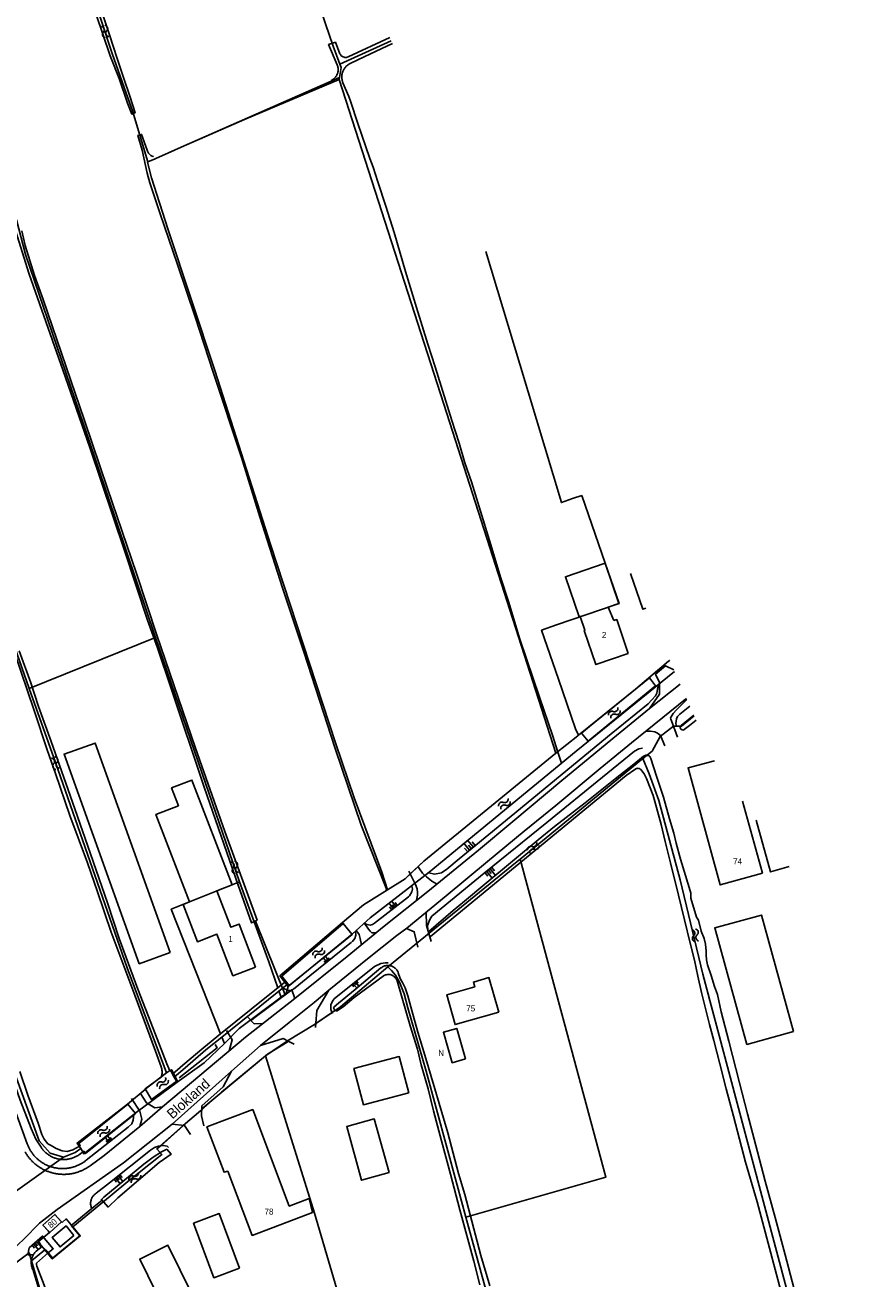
# Model space of a CAD drawing. Extents: x 123992 to 125854, y 449108 to 451911.
# Tile 37 of 175: x 125582 to 125791, y 449674 to 449985. Entities that reach past the tile are written whole.
import ezdxf
from ezdxf.enums import TextEntityAlignment as Align

# ---------------------------------------------------------------- set-up
doc = ezdxf.new("R2010")
doc.units = 0
for name, color, linetype in [('DEFAULT_113', 2, 'CONTINUOUS'), ('DEFAULT_117', 3, 'CONTINUOUS'), ('DEFAULT_21', 8, 'CONTINUOUS'), ('DEFAULT_23', 9, 'CONTINUOUS'), ('DEFAULT_4', 1, 'CONTINUOUS'), ('DEFAULT_48', 141, 'CONTINUOUS'), ('DEFAULT_6', 1, 'CONTINUOUS'), ('DEFAULT_79', 9, 'CONTINUOUS'), ('DEFAULT_80', 9, 'CONTINUOUS'), ('DEFAULT_87', 9, 'CONTINUOUS'), ('DEFAULT_99', 9, 'CONTINUOUS'), ('S04_TALUD', 9, 'CONTINUOUS'), ('S05_WATER', 141, 'CONTINUOUS')]:
    doc.layers.add(name, color=color, linetype=linetype)

msp = doc.modelspace()

# ---------------------------------------------------------------- linework, layer by layer
at = {"layer": 'DEFAULT_21'}
for points in [[(125596.357, 450000), (125597.771, 449995.812), (125603.435, 449978.39), (125606.958, 449968.582), (125608.483, 449964.194), (125612.337, 449951.502)], [(125651.616, 450000), (125652.794, 449996.441), (125656.368, 449985.767), (125658.283, 449980.243), (125659.969, 449975.815)], [(125713.541, 449804.735), (125685.778, 449891.411), (125659.764, 449971.95)], [(125713.541, 449804.735), (125685.778, 449891.411), (125659.764, 449971.95)], [(125614.222, 449833.438), (125597.499, 449883), (125581.944, 449928.503), (125579.669, 449937.112)], [(125720.026, 449868.714), (125717.641, 449867.954), (125714.926, 449866.942), (125704.637, 449901.299), (125696.166, 449929.273)], [(125547.056, 449922.748), (125562.683, 449878.412), (125571.76, 449852.362), (125582.87, 449820.771)], [(125513.425, 449907.935), (125545.202, 449819.28), (125572.578, 449743.507), (125585.338, 449708.552), (125588.04, 449705.506), (125591.397, 449704.486)], [(125720.026, 449868.714), (125725.812, 449851.888), (125729.208, 449841.894)], [(125729.208, 449841.894), (125724.878, 449840.445)], [(125719.136, 449809.201), (125718.407, 449810.78), (125714.18, 449823.133), (125710.004, 449835.268), (125713.674, 449836.624), (125724.878, 449840.445)], [(125582.87, 449820.771), (125614.222, 449833.438)], [(125614.222, 449833.438), (125625.766, 449799.718), (125635.063, 449772.842)], [(125719.136, 449809.201), (125733.283, 449820.61), (125741.485, 449827.573), (125741.717, 449827.759)], [(125742.948, 449825.017), (125718.579, 449805.254), (125697.07, 449787.581), (125682.101, 449775.212), (125667.44, 449763.916), (125663.084, 449759.896), (125647.086, 449746.814)], [(125616.902, 449725.418), (125607.194, 449751.472), (125589.381, 449802.443), (125582.87, 449820.771)], [(125747.876, 449814.035), (125744.703, 449811.437), (125742.753, 449811.452), (125739.384, 449808.901), (125737.406, 449805.214), (125735.142, 449803.404)], [(125713.541, 449804.735), (125718.973, 449809.069), (125719.136, 449809.201)], [(125671.739, 449770.827), (125676.16, 449773.594), (125680.742, 449777.959), (125696.688, 449790.913), (125708.107, 449800.251), (125713.541, 449804.735)], [(125671.739, 449770.827), (125676.16, 449773.594), (125680.742, 449777.959), (125696.688, 449790.913), (125708.107, 449800.251), (125713.541, 449804.735)], [(125735.142, 449803.404), (125704.709, 449778.478)], [(125735.142, 449803.404), (125736.664, 449799.617), (125739.065, 449793.021), (125744.368, 449773.323), (125750.043, 449749.92), (125771.075, 449670.628), (125784.804, 449617.653), (125791.466, 449593.166)], [(125704.709, 449778.478), (125703.973, 449777.875), (125671.849, 449751.727)], [(125691.222, 449689.563), (125725.949, 449699.5), (125704.709, 449778.478)], [(125635.063, 449772.842), (125618.107, 449765.993), (125630.352, 449735.068)], [(125635.063, 449772.842), (125642.287, 449752.933), (125644.56, 449746.516)], [(125646.272, 449747.895), (125645.081, 449749.479), (125660.629, 449762.711), (125665.787, 449767.122), (125671.739, 449770.827)], [(125671.849, 449751.727), (125660.123, 449741.76), (125653.665, 449737.431), (125646.984, 449733.379), (125641.455, 449729.644)], [(125691.222, 449689.563), (125689.044, 449697.55), (125681.33, 449725.796), (125676.848, 449741.536), (125675.899, 449745.044), (125674.77, 449747.879), (125673.783, 449749.612), (125672.742, 449750.795), (125671.849, 449751.727)], [(125644.56, 449746.516), (125646.272, 449747.895)], [(125646.754, 449747.255), (125646.272, 449747.895)], [(125630.352, 449735.068), (125641.753, 449744.254), (125644.56, 449746.516)], [(125630.661, 449734.289), (125642.255, 449743.631), (125644.843, 449745.716)], [(125644.843, 449745.716), (125646.754, 449747.255)], [(125644.843, 449745.716), (125645.392, 449744.17)], [(125645.392, 449744.17), (125646.599, 449745.068), (125647.086, 449746.814)], [(125647.086, 449746.814), (125646.754, 449747.255)], [(125631.307, 449732.659), (125634.984, 449736.432), (125645.392, 449744.17)], [(125618.452, 449725.078), (125621.014, 449727.276), (125626.153, 449731.685), (125630.352, 449735.068)], [(125618.853, 449724.368), (125621.534, 449726.668), (125626.699, 449731.098), (125630.661, 449734.289)], [(125619.585, 449723.073), (125626.296, 449727.897), (125631.307, 449732.659)], [(125630.661, 449734.289), (125631.307, 449732.659)], [(125641.455, 449729.644), (125630.612, 449720.62), (125625.477, 449716.057), (125621.024, 449712.313), (125614.53, 449706.534), (125615.795, 449705.174), (125607.368, 449698.433), (125602.947, 449694.803)], [(125662.608, 449659.63), (125658.783, 449673.09), (125653.613, 449690.561), (125646.315, 449714.151), (125641.455, 449729.644)], [(125616.902, 449725.418), (125617.883, 449726.086), (125618.452, 449725.078)], [(125595.688, 449706.629), (125594.748, 449707.961), (125607.22, 449717.666), (125611.646, 449721.308), (125611.598, 449721.383), (125616.902, 449725.418)], [(125619.585, 449723.073), (125609.749, 449715.823), (125596.443, 449705.293), (125595.688, 449706.629)], [(125618.452, 449725.078), (125618.853, 449724.368)], [(125618.853, 449724.368), (125619.585, 449723.073)], [(125591.397, 449704.486), (125576.217, 449693.651)], [(125591.397, 449704.486), (125594.256, 449705.64), (125595.688, 449706.629)], [(125593.666, 449687.183), (125602.947, 449694.803)], [(125587.935, 449685.78), (125587.535, 449686.22), (125586.28, 449687.601), (125589.225, 449690.275), (125590.669, 449688.675), (125591.008, 449688.3)], [(125591.008, 449688.3), (125592.05, 449689.154), (125593.666, 449687.183)], [(125696.296, 449670.96), (125691.222, 449689.563)], [(125586.723, 449681.472), (125585.098, 449683.454), (125587.935, 449685.78)], [(125586.723, 449681.472), (125588.575, 449679.215), (125595.526, 449684.916), (125593.666, 449687.183)], [(125583.393, 449678.728), (125582.833, 449680.758), (125576.116, 449675.655), (125574.259, 449674.244), (125565.605, 449667.23), (125549.205, 449654.071), (125549.966, 449652.165)], [(125586.723, 449681.472), (125583.393, 449678.728)], [(125583.393, 449678.728), (125595.147, 449639.123), (125595.944, 449635.391), (125601.763, 449611.061), (125604.564, 449597.81), (125610.4, 449575.932), (125619.75, 449542.497), (125623.315, 449531.141), (125632.558, 449500)]]:
    msp.add_lwpolyline(points, dxfattribs=at)
at = {"layer": 'DEFAULT_23'}
for points in [[(125659.969, 449975.815), (125672.692, 449981.586)], [(125660.269, 449974.95), (125659.764, 449971.95)], [(125660.269, 449974.95), (125659.969, 449975.815)], [(125612.337, 449951.502), (125612.174, 449951.43)]]:
    msp.add_lwpolyline(points, dxfattribs=at)
at = {"layer": 'DEFAULT_4'}
for points in [[(125726.49, 449840.97), (125729.207, 449841.894), (125725.812, 449851.888), (125715.922, 449848.528), (125719.288, 449838.621), (125719.575, 449838.718), (125720.746, 449835.271), (125720.587, 449835.217), (125723.469, 449826.733), (125731.521, 449829.469)], [(125726.49, 449840.971), (125727.893, 449837.663)], [(125731.521, 449829.469), (125728.65, 449837.92), (125727.893, 449837.663)], [(125617.872, 449755.258), (125610.172, 449752.495), (125591.509, 449804.508), (125599.21, 449807.271), (125617.872, 449755.258)], [(125752.885, 449802.872), (125746.357, 449801.075), (125754.344, 449772.06), (125764.811, 449774.942)], [(125639.044, 449751.655), (125633.405, 449749.49), (125629.439, 449759.819), (125624.593, 449757.959), (125621.036, 449767.226), (125622.624, 449767.836), (125614.284, 449789.562), (125619.888, 449791.713), (125618.186, 449796.145), (125623.238, 449798.084), (125633.231, 449772.053), (125629.413, 449770.588), (125632.891, 449761.529), (125634.95, 449762.32), (125639.044, 449751.655)], [(125764.811, 449774.942), (125759.886, 449792.833)], [(125763.239, 449788.114), (125766.759, 449775.285), (125771.412, 449776.611)], [(125772.51, 449735.656), (125764.546, 449764.58), (125752.976, 449761.394), (125760.94, 449732.471), (125772.51, 449735.656)], [(125699.387, 449740.49), (125696.937, 449749.04), (125693.073, 449747.916), (125693.399, 449746.765), (125686.45, 449744.773), (125688.55, 449737.386), (125699.387, 449740.49)], [(125691.138, 449728.847), (125688.955, 449736.445), (125685.641, 449735.477), (125687.814, 449727.892), (125691.138, 449728.847)], [(125677.043, 449720.446), (125674.683, 449729.449), (125663.447, 449726.503), (125665.807, 449717.5), (125677.043, 449720.446)], [(125653.168, 449690.727), (125652.288, 449694.2), (125647.394, 449692.348), (125638.341, 449716.279), (125626.949, 449711.97), (125631.204, 449700.722), (125632.115, 449700.983), (125638.145, 449685.043), (125653.168, 449690.727)], [(125672.149, 449700.643), (125668.498, 449713.954), (125661.659, 449712.078), (125665.31, 449698.767), (125672.149, 449700.643)], [(125590.915, 449688.414), (125589.225, 449690.275), (125586.28, 449687.601), (125587.971, 449685.74), (125590.915, 449688.414)], [(125635.075, 449676.932), (125630.005, 449690.472), (125623.642, 449688.089), (125628.711, 449674.549), (125635.075, 449676.932)], [(125593.954, 449685.033), (125592.021, 449687.399), (125588.571, 449684.565), (125590.517, 449682.179), (125593.954, 449685.033)], [(125623.353, 449670.257), (125617.277, 449682.615), (125610.309, 449679.188), (125616.385, 449666.831), (125623.353, 449670.257)]]:
    msp.add_lwpolyline(points, dxfattribs=at)
at = {"layer": 'DEFAULT_48'}
for points in [[(125595.526, 450000), (125596.094, 449998.275), (125597.078, 449995.911), (125598.233, 449992.307), (125599.408, 449988.363), (125602.937, 449977.85), (125605.18, 449972.18), (125607.279, 449966.113), (125608.32, 449963.388), (125609.142, 449963.702), (125607.85, 449967.807), (125606.301, 449972.453), (125604.653, 449977.22), (125602.791, 449983.046), (125601.026, 449988.313), (125598.344, 449997.001), (125597.679, 449999.224), (125597.422, 450000)], [(125659.291, 449975.578), (125657.13, 449980.625), (125658.833, 449981.214), (125659.978, 449978.382)], [(125661.985, 449977.588), (125672.341, 449982.369)], [(125659.978, 449978.382), (125660.066, 449978.202), (125660.176, 449978.036), (125660.308, 449977.886), (125660.459, 449977.755), (125660.626, 449977.645), (125660.806, 449977.558), (125660.996, 449977.497), (125661.193, 449977.461), (125661.392, 449977.452), (125661.592, 449977.469), (125661.786, 449977.513), (125661.974, 449977.583), (125661.985, 449977.588)], [(125662.518, 449975.939), (125666.167, 449977.711), (125673.001, 449980.899)], [(125657.751, 449971.746), (125657.932, 449971.831), (125658.107, 449971.927), (125658.275, 449972.036), (125658.435, 449972.156), (125658.587, 449972.286), (125658.729, 449972.427), (125658.861, 449972.576), (125658.983, 449972.735), (125659.094, 449972.902), (125659.193, 449973.076), (125659.279, 449973.256), (125659.353, 449973.441), (125659.415, 449973.632), (125659.463, 449973.826), (125659.498, 449974.023), (125659.519, 449974.222), (125659.526, 449974.421), (125659.52, 449974.621), (125659.5, 449974.82), (125659.467, 449975.017), (125659.42, 449975.212), (125659.359, 449975.402), (125659.291, 449975.578)], [(125662.518, 449975.939), (125662.341, 449975.847), (125662.168, 449975.745), (125662.002, 449975.635), (125661.841, 449975.515), (125661.688, 449975.387), (125661.541, 449975.251), (125661.402, 449975.107), (125661.271, 449974.956), (125661.149, 449974.798), (125661.035, 449974.634), (125660.93, 449974.463), (125660.834, 449974.288), (125660.748, 449974.107), (125660.672, 449973.922), (125660.606, 449973.733), (125660.551, 449973.541), (125660.505, 449973.347), (125660.47, 449973.15), (125660.446, 449972.951), (125660.433, 449972.752), (125660.431, 449972.552), (125660.439, 449972.352), (125660.458, 449972.153), (125660.488, 449971.955), (125660.528, 449971.759), (125660.579, 449971.566), (125660.64, 449971.375), (125660.712, 449971.189), (125660.721, 449971.166)], [(125660.721, 449971.166), (125662.16, 449967.746), (125662.573, 449966.604), (125664.414, 449961.018), (125667.374, 449952.348), (125668.18, 449950.244), (125669.335, 449946.581), (125671.353, 449940.534), (125673.388, 449933.968), (125676.261, 449924.339), (125678.98, 449915.351), (125681.797, 449906.282), (125683.579, 449900.676), (125687.767, 449887.343), (125689.508, 449881.717), (125690.974, 449876.812), (125692.581, 449872.067), (125697.061, 449857.532), (125699.897, 449848.223), (125701.816, 449842.377), (125704.593, 449833.088), (125709.514, 449818.691), (125712.728, 449809.22), (125714.058, 449805.017)], [(125671.406, 449771.276), (125665.255, 449786.898), (125658.805, 449805.901), (125650.991, 449829.907), (125645.721, 449845.785), (125640.081, 449863.424), (125635.504, 449878.158), (125628.549, 449899.301), (125624.044, 449913.075), (125619.694, 449926.051), (125615.321, 449938.627), (125612.793, 449946.315), (125612.17, 449948.757), (125610.889, 449954.399), (125609.835, 449958.081), (125610.736, 449958.356), (125612.115, 449954.399)], [(125612.115, 449954.399), (125612.188, 449954.213), (125612.275, 449954.033), (125612.376, 449953.86), (125612.49, 449953.696), (125612.616, 449953.541), (125612.754, 449953.396), (125612.902, 449953.262), (125613.061, 449953.14), (125613.228, 449953.03), (125613.403, 449952.934), (125613.585, 449952.852), (125613.727, 449952.799)], [(125536.608, 449949.269), (125538.109, 449944.463), (125542.785, 449932.386), (125544.379, 449928.68), (125545.557, 449925.435), (125548.574, 449916.285), (125552.167, 449906.671), (125556.893, 449893.094), (125565.135, 449870.045), (125577.57, 449834.642), (125584.117, 449815.359), (125587.329, 449805.569), (125589.389, 449799.741), (125592.977, 449789.269), (125597.296, 449777.553), (125599.806, 449770.304), (125603.197, 449760.352), (125609.147, 449744.45), (125614.173, 449730.792), (125615.606, 449726.875)], [(125576.179, 449945.105), (125582.89, 449923.644), (125591.187, 449899.935), (125597.913, 449880.591), (125606.478, 449855.061), (125612.179, 449837.802), (125614.732, 449830.932), (125617.983, 449821.022), (125626.293, 449796.354), (125634.724, 449772.003), (125638.02, 449762.632), (125639.424, 449763.323), (125631.376, 449785.312), (125624.139, 449805.978), (125614.572, 449834.01), (125609.477, 449849.328), (125602.324, 449870.472), (125596.58, 449887.352), (125592.032, 449900.629), (125586.287, 449917.328), (125584.209, 449923.356), (125581.899, 449930.783), (125581.024, 449934.385)], [(125518.71, 449890.477), (125523.812, 449876.318), (125529.485, 449860.797), (125533.702, 449848.682), (125535.781, 449842.876), (125539.06, 449834.143), (125550.504, 449802.721), (125566.925, 449756.602), (125575.267, 449733.752), (125580.604, 449718.653), (125583.334, 449711.563), (125584.496, 449708.918)], [(125615.664, 449724.451), (125611.671, 449721.479), (125613.199, 449718.806), (125619.569, 449723.394), (125618.219, 449726.195), (125617.789, 449725.885), (125616.99, 449727.657), (125613.592, 449736.41), (125609.819, 449746.184), (125605.206, 449758.762), (125602.267, 449767.631), (125598.05, 449779.806), (125594.168, 449790.939), (125591.972, 449797.308), (125588.323, 449807.68), (125585.184, 449816.312), (125583.244, 449822.237), (125580.399, 449830.148)], [(125741.801, 449827.573), (125741.658, 449827.734), (125741.71, 449827.777)], [(125719.869, 449809.744), (125721.856, 449811.361), (125736.737, 449823.461), (125738.255, 449821.502), (125721.544, 449807.721)], [(125744.634, 449811.624), (125747.804, 449814.194)], [(125744.634, 449811.624), (125744.501, 449811.476), (125744.42, 449811.294), (125744.4, 449811.096), (125744.442, 449810.901), (125744.543, 449810.729), (125744.692, 449810.598), (125744.875, 449810.519), (125745.074, 449810.5), (125745.268, 449810.545), (125745.417, 449810.63)], [(125745.417, 449810.63), (125746.691, 449811.606), (125748.37, 449812.933)], [(125719.869, 449809.744), (125721.544, 449807.721)], [(125682.025, 449760.477), (125688.057, 449765.694), (125690.852, 449768.053), (125695.878, 449772.199), (125702.814, 449777.929), (125709.127, 449783.204), (125713.207, 449786.536), (125720.804, 449792.422), (125728.24, 449798.409), (125732.923, 449802.015), (125735.288, 449803.975)], [(125714.058, 449805.017), (125714.934, 449802.248)], [(125737.141, 449803.432), (125737.064, 449803.616), (125736.956, 449803.785), (125736.822, 449803.932), (125736.664, 449804.055), (125736.488, 449804.149), (125736.298, 449804.211), (125736.1, 449804.24), (125735.901, 449804.235), (125735.705, 449804.195), (125735.518, 449804.123), (125735.347, 449804.021), (125735.288, 449803.975)], [(125682.417, 449759.276), (125731.024, 449799.211), (125733.421, 449800.843)], [(125734.637, 449800.669), (125734.494, 449800.808), (125734.324, 449800.913), (125734.136, 449800.979), (125733.937, 449801.001), (125733.739, 449800.98), (125733.55, 449800.916), (125733.421, 449800.843)], [(125734.637, 449800.669), (125735.466, 449799.662), (125736.038, 449798.459), (125736.943, 449796.135), (125737.651, 449794.272), (125738.471, 449791.27), (125739.643, 449787.086), (125740.654, 449782.824), (125741.999, 449777.519), (125743.946, 449769.494), (125745.465, 449763.41), (125746.887, 449757.606), (125747.919, 449753.383), (125748.752, 449749.401), (125749.705, 449745.319), (125750.524, 449742.056), (125751.633, 449737.413), (125752.746, 449733.41), (125754.187, 449727.606), (125755.807, 449721.441), (125757.641, 449714.655), (125760.626, 449703.246), (125763.46, 449693.416), (125764.787, 449688.433), (125769.665, 449670.037)], [(125737.141, 449803.432), (125738.542, 449799.042), (125740.247, 449793.836), (125741.771, 449788.452), (125742.788, 449784.928), (125743.391, 449782.387), (125744.445, 449778.424), (125746.617, 449771.416), (125747.008, 449769.995), (125747.06, 449768.755), (125748.409, 449764.051), (125748.964, 449763.328), (125749.586, 449760.567), (125750.333, 449758.723), (125750.704, 449757.362), (125750.832, 449755.602), (125750.806, 449754.664), (125750.918, 449753.424), (125751.13, 449752.244), (125752.072, 449749.54), (125752.915, 449746.837), (125753.641, 449744.834), (125754.593, 449740.591), (125756.464, 449733.307), (125759.075, 449722.938), (125761.124, 449715.213), (125763.601, 449705.805), (125765.453, 449698.54), (125767.973, 449689.511), (125770.431, 449680.244), (125772.577, 449672.058)], [(125671.409, 449770.483), (125671.463, 449770.675), (125671.482, 449770.874), (125671.464, 449771.073), (125671.41, 449771.265), (125671.406, 449771.276)], [(125663.021, 449759.769), (125660.797, 449762.512), (125645.531, 449749.372), (125647.386, 449747.085), (125663.021, 449759.769)], [(125670.14, 449751.432), (125663.718, 449746.087), (125659.577, 449742.736), (125658.551, 449741.764), (125658.39, 449741.545), (125658.409, 449741.365), (125658.626, 449741.024), (125659.003, 449740.762), (125659.244, 449740.76), (125660.75, 449741.81), (125663.485, 449744.13), (125670.661, 449749.396)], [(125674.451, 449750.229), (125674.379, 449750.415), (125674.293, 449750.596), (125674.194, 449750.77), (125674.083, 449750.936), (125673.96, 449751.094), (125673.826, 449751.242), (125673.681, 449751.38), (125673.526, 449751.506), (125673.363, 449751.621), (125673.191, 449751.724), (125673.012, 449751.814), (125672.828, 449751.891), (125672.638, 449751.953), (125672.444, 449752.002), (125672.247, 449752.036), (125672.048, 449752.056), (125671.848, 449752.061), (125671.648, 449752.051), (125671.45, 449752.027), (125671.254, 449751.988), (125671.061, 449751.935), (125670.873, 449751.868), (125670.69, 449751.787), (125670.513, 449751.693), (125670.344, 449751.586), (125670.183, 449751.467), (125670.14, 449751.432)], [(125674.13, 449748.217), (125674.066, 449748.406), (125673.985, 449748.589), (125673.888, 449748.764), (125673.776, 449748.93), (125673.65, 449749.085), (125673.51, 449749.228), (125673.358, 449749.357), (125673.195, 449749.473), (125673.022, 449749.574), (125672.841, 449749.659), (125672.653, 449749.727), (125672.46, 449749.779), (125672.263, 449749.812), (125672.064, 449749.828), (125671.864, 449749.827), (125671.665, 449749.807), (125671.468, 449749.77), (125671.276, 449749.715), (125671.09, 449749.643), (125670.91, 449749.555), (125670.739, 449749.451), (125670.661, 449749.396)], [(125674.13, 449748.217), (125677.372, 449737.051), (125679.173, 449731.285), (125680.146, 449727.382), (125681.864, 449721.397), (125683.187, 449715.975), (125685.196, 449708.529), (125687.379, 449700.243), (125689.679, 449691.377), (125693.151, 449678.648), (125694.651, 449672.764)], [(125674.451, 449750.229), (125674.933, 449748.834), (125675.565, 449747.632), (125676.117, 449746.469), (125676.803, 449744.547), (125677.838, 449740.864), (125679.321, 449735.54), (125681.021, 449729.814), (125683.524, 449721.407), (125686.709, 449710.477), (125689.42, 449700.43), (125690.924, 449695.226), (125694.94, 449680.054), (125697.128, 449672.509)], [(125615.664, 449724.451), (125615.719, 449724.643), (125615.763, 449724.838), (125615.797, 449725.035), (125615.82, 449725.234), (125615.833, 449725.434), (125615.836, 449725.634), (125615.827, 449725.833), (125615.809, 449726.032), (125615.779, 449726.23), (125615.739, 449726.426), (125615.689, 449726.62), (125615.629, 449726.81), (125615.606, 449726.875)], [(125580.511, 449725.767), (125582.531, 449719.901), (125585.082, 449712.891), (125586.023, 449710.087), (125586.555, 449708.985), (125587.468, 449707.8), (125588.284, 449707.336), (125589.519, 449706.609), (125591.054, 449706.02), (125592.272, 449705.892), (125593.714, 449706.283), (125595.533, 449707.31), (125595.165, 449707.862), (125607.329, 449717.634), (125609.216, 449715.285), (125596.842, 449705.345), (125596.439, 449705.949), (125595.364, 449705.171)], [(125584.496, 449708.918), (125585.806, 449706.924)], [(125585.806, 449706.924), (125585.918, 449706.759), (125586.035, 449706.596), (125586.157, 449706.438), (125586.284, 449706.283), (125586.415, 449706.132), (125586.551, 449705.985), (125586.691, 449705.842), (125586.835, 449705.703), (125586.983, 449705.569), (125587.135, 449705.439), (125587.291, 449705.314), (125587.45, 449705.193), (125587.613, 449705.078), (125587.78, 449704.967), (125587.949, 449704.861), (125588.122, 449704.76), (125588.298, 449704.664), (125588.476, 449704.574), (125588.657, 449704.489), (125588.841, 449704.409), (125589.027, 449704.335), (125589.214, 449704.267), (125589.404, 449704.204), (125589.596, 449704.147), (125589.789, 449704.095), (125589.984, 449704.05), (125590.18, 449704.01), (125590.377, 449703.976), (125590.575, 449703.947), (125590.774, 449703.925), (125590.973, 449703.909), (125591.173, 449703.898), (125591.373, 449703.894), (125591.573, 449703.895), (125591.773, 449703.903), (125591.972, 449703.916), (125592.171, 449703.936), (125592.369, 449703.961), (125592.567, 449703.992), (125592.764, 449704.029), (125592.959, 449704.072), (125593.153, 449704.12), (125593.345, 449704.175), (125593.536, 449704.235), (125593.725, 449704.3), (125593.912, 449704.372), (125594.097, 449704.449), (125594.279, 449704.531), (125594.459, 449704.619), (125594.636, 449704.712), (125594.81, 449704.81), (125594.981, 449704.913), (125595.149, 449705.022), (125595.314, 449705.135), (125595.364, 449705.171)], [(125601.402, 449694.588), (125611.306, 449702.718), (125613.638, 449704.502), (125615.726, 449705.828), (125616.989, 449706.459), (125618.121, 449705.233), (125615.128, 449703.133), (125604.815, 449694.342)], [(125604.815, 449694.342), (125602.432, 449692.1), (125600.793, 449694.007), (125601.402, 449694.588)], [(125584.559, 449681.135), (125584.42, 449680.991), (125584.288, 449680.841), (125584.164, 449680.684), (125584.048, 449680.521), (125583.941, 449680.352), (125583.842, 449680.179), (125583.752, 449680), (125583.671, 449679.817), (125583.599, 449679.631), (125583.537, 449679.441), (125583.484, 449679.248), (125583.441, 449679.052), (125583.408, 449678.855), (125583.385, 449678.656), (125583.372, 449678.457), (125583.369, 449678.257), (125583.376, 449678.057), (125583.393, 449677.858), (125583.42, 449677.66), (125583.457, 449677.463), (125583.504, 449677.269), (125583.561, 449677.077), (125583.627, 449676.888), (125583.703, 449676.703), (125583.724, 449676.655)], [(125584.559, 449681.135), (125586.067, 449682.333), (125587.657, 449680.794), (125584.681, 449678.18)], [(125583.724, 449676.655), (125585.739, 449670.13), (125586.811, 449665.687), (125587.745, 449661.904), (125587.894, 449660.185), (125590.307, 449653.236), (125591.7, 449649.01), (125593.365, 449643.924), (125595.628, 449644.509), (125593.732, 449650.976), (125592.49, 449653.641), (125591.186, 449656.087), (125590.251, 449659.85), (125589.337, 449663.812), (125588.441, 449667.335), (125586.556, 449672.682), (125584.79, 449677.408), (125584.694, 449677.788), (125584.681, 449678.18)]]:
    msp.add_lwpolyline(points, dxfattribs=at)
at = {"layer": 'DEFAULT_6'}
for points in [[(125614.139, 449952.296), (125614.14, 449952.296), (125614.257, 449952.347), (125620.607, 449955.145), (125659.844, 449972.428), (125660.269, 449974.95), (125659.969, 449975.815), (125658.283, 449980.243), (125656.368, 449985.767), (125652.794, 449996.441), (125651.616, 450000), (125644.488, 450021.535), (125637.969, 450042.64), (125635.802, 450049.592), (125585.814, 450031.355), (125591.776, 450013.568), (125596.357, 450000), (125597.771, 449995.812), (125603.435, 449978.39), (125606.958, 449968.582), (125608.483, 449964.194), (125612.337, 449951.502), (125612.337, 449951.502), (125614.139, 449952.296)], [(125678.355, 449775.685), (125680.742, 449777.959), (125696.688, 449790.913), (125708.107, 449800.251), (125713.541, 449804.735), (125685.778, 449891.411), (125659.764, 449971.95), (125636.285, 449962.05), (125620.607, 449955.145), (125618.953, 449954.416), (125614.257, 449952.347), (125614.139, 449952.296), (125612.337, 449951.502), (125612.174, 449951.43), (125613.17, 449947.546), (125617.274, 449934.912), (125628.907, 449899.767), (125642.754, 449856.577), (125658.928, 449807.094), (125663.477, 449793.682), (125670.362, 449775.226), (125671.739, 449770.827), (125676.16, 449773.594), (125677.414, 449774.789), (125678.355, 449775.685)], [(125732.042, 449849.321), (125735.116, 449840.466), (125735.894, 449840.736)]]:
    msp.add_lwpolyline(points, dxfattribs=at)
at = {"layer": 'DEFAULT_79'}
for points in [[(125614.659, 449706.525), (125621.113, 449712.34)], [(125599.488, 449695.515), (125602.793, 449698.072)], [(125599.488, 449695.515), (125599.324, 449695.401), (125599.167, 449695.276), (125599.02, 449695.142), (125598.881, 449694.998), (125598.752, 449694.845), (125598.633, 449694.684), (125598.526, 449694.515), (125598.429, 449694.34), (125598.345, 449694.159), (125598.272, 449693.972), (125598.212, 449693.782), (125598.165, 449693.587), (125598.13, 449693.39), (125598.109, 449693.192), (125598.1, 449692.992), (125598.105, 449692.792), (125598.123, 449692.593), (125598.154, 449692.395), (125598.198, 449692.2), (125598.255, 449692.008), (125598.324, 449691.821), (125598.381, 449691.69)], [(125582.546, 449680.233), (125582.862, 449681.968), (125586.202, 449684.878), (125588.812, 449681.745), (125587.657, 449680.794)]]:
    msp.add_lwpolyline(points, dxfattribs=at)
at = {"layer": 'DEFAULT_80'}
for points in [[(125639.022, 449763.066), (125646.346, 449744.777)], [(125620.113, 449724.14), (125629.488, 449731.618), (125628.974, 449732.475)], [(125587.458, 449680.909), (125588.638, 449679.384), (125595.41, 449684.943), (125593.299, 449687.519), (125598.925, 449692.148), (125600.957, 449693.825)]]:
    msp.add_lwpolyline(points, dxfattribs=at)
at = {"layer": 'DEFAULT_87'}
for points in [[(125540.877, 449821.943), (125552.006, 449791.363), (125560.603, 449767.692), (125569.12, 449744.121), (125575.736, 449726.077), (125579.11, 449716.724), (125582.344, 449707.815)], [(125681.993, 449775.022), (125683.43, 449774.752), (125685.187, 449775.025), (125686.472, 449775.957), (125689.589, 449778.534), (125703.34, 449789.838), (125713.715, 449798.385), (125727.265, 449809.59), (125736.432, 449816.965), (125738.245, 449818.972), (125738.571, 449819.656), (125738.799, 449820.602), (125738.988, 449821.799)], [(125746.802, 449816.428), (125744.332, 449814.438), (125743.728, 449813.883), (125743.506, 449813.241), (125743.338, 449812.124), (125743.473, 449811.424)], [(125735.077, 449806.01), (125734.096, 449805.817), (125733.028, 449805.289), (125725.093, 449798.793), (125711.322, 449787.57), (125695.782, 449774.94), (125682.763, 449764.295), (125682.302, 449763.473), (125681.72, 449761.983), (125681.772, 449760.865)], [(125666.049, 449762.55), (125666.627, 449762.247), (125667.505, 449762.101), (125668.011, 449762.216), (125668.513, 449762.566), (125676.935, 449769.118), (125677.213, 449769.303), (125677.82, 449770.317), (125677.946, 449771.075), (125677.791, 449771.755)], [(125662.977, 449757.918), (125663.643, 449758.792), (125663.889, 449759.609), (125663.855, 449760.508)], [(125645.721, 449746.474), (125646.358, 449746.17), (125647.216, 449745.885), (125647.956, 449745.84), (125648.824, 449746.485), (125652.506, 449749.475), (125662.87, 449757.832)], [(125658.013, 449740.279), (125657.699, 449741.12), (125657.728, 449742.358), (125658.296, 449743.412), (125658.548, 449743.761), (125668.575, 449751.771), (125670.097, 449752.537), (125671.258, 449752.689), (125671.938, 449752.725)], [(125657.942, 449740.429), (125658.147, 449740.172)], [(125597.02, 449703.71), (125607.447, 449711.929), (125608.353, 449712.782), (125608.619, 449713.679), (125608.764, 449714.376), (125608.828, 449714.875)], [(125582.344, 449707.815), (125582.414, 449707.628), (125582.488, 449707.442), (125582.567, 449707.258), (125582.649, 449707.076), (125582.735, 449706.895), (125582.824, 449706.716), (125582.918, 449706.539), (125583.015, 449706.365), (125583.116, 449706.192), (125583.221, 449706.022), (125583.329, 449705.854), (125583.441, 449705.688), (125583.557, 449705.525), (125583.675, 449705.364), (125583.798, 449705.205), (125583.923, 449705.05), (125584.052, 449704.897), (125584.184, 449704.747), (125584.32, 449704.599), (125584.458, 449704.455), (125584.6, 449704.314), (125584.744, 449704.175), (125584.891, 449704.04), (125585.042, 449703.908), (125585.195, 449703.779), (125585.35, 449703.654), (125585.509, 449703.532), (125585.67, 449703.413), (125585.833, 449703.298), (125585.999, 449703.186), (125586.167, 449703.078), (125586.338, 449702.973), (125586.51, 449702.872), (125586.685, 449702.775), (125586.862, 449702.682), (125587.041, 449702.592), (125587.221, 449702.506), (125587.404, 449702.424), (125587.588, 449702.346), (125587.774, 449702.272), (125587.961, 449702.202), (125588.15, 449702.136), (125588.34, 449702.074), (125588.531, 449702.016), (125588.724, 449701.962), (125588.918, 449701.913), (125589.113, 449701.867), (125589.308, 449701.826), (125589.505, 449701.788), (125589.702, 449701.755), (125589.9, 449701.727), (125590.098, 449701.702), (125590.297, 449701.682), (125590.497, 449701.666), (125590.696, 449701.654), (125590.896, 449701.646), (125591.096, 449701.643), (125591.296, 449701.644), (125591.496, 449701.649), (125591.696, 449701.659), (125591.895, 449701.673), (125592.095, 449701.691), (125592.293, 449701.713), (125592.492, 449701.739), (125592.689, 449701.77), (125592.886, 449701.805), (125593.082, 449701.844), (125593.277, 449701.888), (125593.472, 449701.935), (125593.665, 449701.987), (125593.857, 449702.042), (125594.048, 449702.102), (125594.237, 449702.166), (125594.425, 449702.234), (125594.612, 449702.306), (125594.797, 449702.382), (125594.98, 449702.462), (125595.162, 449702.545), (125595.342, 449702.633), (125595.52, 449702.724), (125595.696, 449702.82), (125595.87, 449702.919), (125596.041, 449703.021), (125596.211, 449703.127), (125596.378, 449703.237), (125596.543, 449703.351), (125596.705, 449703.467), (125596.865, 449703.588), (125597.02, 449703.71)], [(125602.793, 449698.072), (125612.965, 449706.18), (125613.949, 449706.852), (125614.932, 449707.245), (125616.132, 449707.357), (125617.091, 449707.23), (125617.448, 449706.848)], [(125582.546, 449680.233), (125583.872, 449680.234)]]:
    msp.add_lwpolyline(points, dxfattribs=at)
at = {"layer": 'DEFAULT_99'}
for points in [[(125648.746, 449743.863), (125661.75, 449754.292), (125670.977, 449761.786), (125681.751, 449770.41), (125694.374, 449780.68), (125702.899, 449787.8), (125714.982, 449797.974), (125728.591, 449809.178), (125736.772, 449815.819), (125739.255, 449819.36), (125739.274, 449822.297), (125738.281, 449824.347), (125740.774, 449826.429), (125742.775, 449825.402)], [(125736.772, 449815.819), (125744.369, 449821.85)], [(125657.177, 449745.888), (125666.766, 449753.72), (125674.081, 449759.509), (125676.572, 449761.311), (125686.282, 449769.382), (125696.575, 449777.849), (125705.701, 449785.384), (125713.561, 449791.728), (125724.498, 449800.951), (125732.318, 449807.315), (125745.685, 449818.16), (125745.935, 449818.36)], [(125746.075, 449818.047), (125743.479, 449815.503), (125742.634, 449814.629), (125742.371, 449814.211), (125742.026, 449813.513), (125742.064, 449813.213), (125742.457, 449812.112), (125743.736, 449808.759)], [(125735.836, 449810.208), (125737.025, 449810.188), (125738.064, 449810.061), (125738.741, 449809.698), (125739.538, 449809.153), (125740.597, 449806.547)], [(125679.379, 449776.561), (125679.695, 449776.038), (125680.428, 449774.975), (125681.422, 449774.03), (125682.297, 449773.385), (125682.754, 449772.962), (125683.889, 449772.356)], [(125677.053, 449775.496), (125678.078, 449773.491), (125678.689, 449772.169), (125679.102, 449771.067), (125679.216, 449770.148), (125679.192, 449769.469), (125678.983, 449768.251)], [(125681.329, 449765.265), (125681.479, 449761.941), (125682.612, 449758.037)], [(125664.077, 449760.631), (125664.71, 449759.708), (125664.984, 449758.787), (125665.333, 449757.147)], [(125665.99, 449762.638), (125667.078, 449761.051), (125667.455, 449760.55), (125667.673, 449760.309), (125667.913, 449760.127), (125668.772, 449760.142)], [(125676.456, 449761.253), (125678.391, 449760.442), (125679.324, 449756.639)], [(125615.959, 449716.996), (125636.531, 449734.265), (125648.746, 449743.863), (125647.991, 449746.015), (125638.617, 449738.952), (125637.923, 449738.389)], [(125640.291, 449732.187), (125647.328, 449737.881), (125653.601, 449742.828), (125657.177, 449745.888), (125654.204, 449740.871), (125654.024, 449737.775), (125653.909, 449736.674)], [(125636.965, 449739.397), (125638.711, 449737.612), (125640.816, 449737.633)], [(125653.946, 449737.673), (125658.642, 449740.795)], [(125631.827, 449735.886), (125633.225, 449733.57), (125632.44, 449730.831)], [(125625.709, 449716.506), (125641.974, 449730.029), (125646.871, 449733.051), (125647.175, 449733.272)], [(125633.051, 449725.8), (125640.291, 449732.187), (125645.882, 449733.931), (125647.117, 449733.303), (125648.611, 449732.515)], [(125618.35, 449712.685), (125633.051, 449725.8), (125630.986, 449721.896), (125625.658, 449717.194), (125625.622, 449714.776), (125626.185, 449712.235)], [(125610.308, 449712.096), (125615.959, 449716.996), (125613.997, 449716.709), (125611.946, 449717.981), (125610.442, 449720.288)], [(125597.978, 449702.353), (125601.443, 449704.899), (125610.308, 449712.096), (125610.84, 449713.932), (125610.353, 449715.873), (125608.255, 449719.043)], [(125566.267, 449670.314), (125573.525, 449676.442), (125578.736, 449681.465), (125581.553, 449684.084), (125585.458, 449688.116), (125589.779, 449691.465), (125606.291, 449703.09), (125618.35, 449712.685), (125621.386, 449712.306), (125622.872, 449710.137)], [(125581.819, 449705.821), (125581.918, 449705.647), (125582.022, 449705.476), (125582.128, 449705.306), (125582.237, 449705.139), (125582.349, 449704.973), (125582.464, 449704.81), (125582.583, 449704.649), (125582.704, 449704.489), (125582.828, 449704.332), (125582.954, 449704.178), (125583.084, 449704.025), (125583.216, 449703.875), (125583.351, 449703.728), (125583.489, 449703.583), (125583.629, 449703.44), (125583.772, 449703.3), (125583.917, 449703.162), (125584.065, 449703.028), (125584.215, 449702.896), (125584.367, 449702.766), (125584.522, 449702.64), (125584.679, 449702.516), (125584.839, 449702.395), (125585, 449702.277), (125585.164, 449702.162), (125585.329, 449702.05), (125585.497, 449701.941), (125585.667, 449701.835), (125585.838, 449701.732), (125586.012, 449701.632), (125586.187, 449701.536), (125586.363, 449701.442), (125586.542, 449701.352), (125586.722, 449701.265), (125586.904, 449701.181), (125587.087, 449701.101), (125587.271, 449701.024), (125587.457, 449700.95), (125587.645, 449700.88), (125587.833, 449700.813), (125588.023, 449700.749), (125588.213, 449700.689), (125588.405, 449700.632), (125588.598, 449700.579), (125588.792, 449700.53), (125588.986, 449700.484), (125589.182, 449700.441), (125589.378, 449700.402), (125589.575, 449700.366), (125589.772, 449700.335), (125589.97, 449700.306), (125590.169, 449700.281), (125590.367, 449700.26), (125590.567, 449700.243), (125590.766, 449700.229), (125590.966, 449700.218), (125591.166, 449700.212), (125591.366, 449700.209), (125591.566, 449700.209), (125591.766, 449700.213), (125591.966, 449700.221), (125592.165, 449700.232), (125592.365, 449700.247), (125592.564, 449700.266), (125592.763, 449700.288), (125592.961, 449700.314), (125593.159, 449700.343), (125593.356, 449700.376), (125593.553, 449700.413), (125593.749, 449700.453), (125593.944, 449700.497), (125594.138, 449700.544), (125594.332, 449700.594), (125594.524, 449700.649), (125594.716, 449700.706), (125594.906, 449700.767), (125595.095, 449700.832), (125595.284, 449700.9), (125595.47, 449700.971), (125595.656, 449701.046), (125595.84, 449701.124), (125596.023, 449701.205), (125596.204, 449701.29), (125596.384, 449701.378), (125596.562, 449701.469), (125596.738, 449701.563), (125596.912, 449701.661), (125597.085, 449701.762), (125597.256, 449701.865), (125597.425, 449701.972), (125597.592, 449702.082), (125597.757, 449702.195), (125597.92, 449702.311), (125597.978, 449702.353)]]:
    msp.add_lwpolyline(points, dxfattribs=at)
at = {"layer": 'S04_TALUD'}
for p, q in [((125690.593, 449782.487), (125692.146, 449780.64)), ((125691.517, 449783.263), (125693.07, 449781.416)), ((125692.755, 449782.728), (125693.532, 449781.804)), ((125690.908, 449781.175), (125691.684, 449780.252)), ((125691.832, 449781.952), (125692.608, 449781.028)), ((125698.546, 449774.389), (125697.214, 449776.046)), ((125698.294, 449775.55), (125697.629, 449776.379)), ((125696.637, 449774.219), (125695.971, 449775.047)), ((125697.718, 449773.723), (125696.386, 449775.38)), ((125697.466, 449774.884), (125696.8, 449775.713)), ((125672.072, 449767.574), (125673.132, 449766.187)), ((125672.256, 449766.616), (125672.785, 449765.922)), ((125672.766, 449768.104), (125673.826, 449766.717)), ((125672.949, 449767.146), (125673.479, 449766.452)), ((125673.643, 449767.675), (125674.173, 449766.982)), ((125656.363, 449754.262), (125657.189, 449753.252)), ((125657.029, 449753.963), (125657.442, 449753.459)), ((125655.859, 449753.849), (125656.685, 449752.84)), ((125656.02, 449753.138), (125656.432, 449752.633)), ((125656.524, 449753.551), (125656.937, 449753.046)), ((125663.958, 449747.214), (125663.531, 449747.743)), ((125664.649, 449746.898), (125663.796, 449747.956)), ((125664.487, 449747.641), (125664.06, 449748.17)), ((125663.429, 449746.787), (125663.002, 449747.316)), ((125664.12, 449746.471), (125663.266, 449747.53)), ((125601.815, 449709.308), (125602.603, 449708.264)), ((125601.948, 449708.589), (125602.342, 449708.067)), ((125602.337, 449709.702), (125603.125, 449708.658)), ((125602.47, 449708.983), (125602.864, 449708.461)), ((125602.992, 449709.377), (125603.386, 449708.855)), ((125604.519, 449698.312), (125603.975, 449698.999)), ((125605.407, 449697.897), (125604.318, 449699.271)), ((125605.206, 449698.856), (125604.662, 449699.543)), ((125606.094, 449698.441), (125605.006, 449699.815)), ((125605.893, 449699.4), (125605.349, 449700.087)), ((125584.214, 449681.88), (125583.612, 449682.595)), ((125585.174, 449681.465), (125583.97, 449682.896)), ((125584.93, 449682.481), (125584.328, 449683.197)), ((125585.89, 449682.067), (125584.686, 449683.498)), ((125585.645, 449683.083), (125585.044, 449683.799))]:
    msp.add_line(p, q, dxfattribs=at)
at = {"layer": 'S05_WATER'}
for points in [[(125601.258, 449983.741), (125601.375, 449983.902), (125601.452, 449984.086), (125601.484, 449984.283), (125601.469, 449984.482), (125601.408, 449984.672), (125601.305, 449984.843), (125601.164, 449984.985), (125600.994, 449985.09), (125600.805, 449985.152), (125600.768, 449985.159)], [(125602.108, 449984.035), (125602.226, 449984.196), (125602.303, 449984.38), (125602.335, 449984.577), (125602.32, 449984.776), (125602.259, 449984.966), (125602.155, 449985.137), (125602.015, 449985.278), (125601.845, 449985.383), (125601.656, 449985.446), (125601.619, 449985.453)], [(125601.258, 449983.741), (125601.14, 449983.58), (125601.063, 449983.396), (125601.031, 449983.199), (125601.046, 449983), (125601.107, 449982.81), (125601.211, 449982.639), (125601.351, 449982.498), (125601.521, 449982.393), (125601.71, 449982.33), (125601.747, 449982.323)], [(125602.108, 449984.035), (125601.991, 449983.874), (125601.914, 449983.69), (125601.882, 449983.493), (125601.897, 449983.294), (125601.958, 449983.104), (125602.061, 449982.933), (125602.202, 449982.791), (125602.372, 449982.686), (125602.561, 449982.624), (125602.598, 449982.617)], [(125727.756, 449815.106), (125727.564, 449815.16), (125727.364, 449815.169), (125727.169, 449815.13), (125726.987, 449815.047), (125726.83, 449814.924), (125726.706, 449814.768), (125726.622, 449814.587), (125726.582, 449814.391), (125726.589, 449814.192), (125726.596, 449814.155)], [(125728.326, 449814.41), (125728.134, 449814.464), (125727.935, 449814.473), (125727.739, 449814.434), (125727.558, 449814.351), (125727.401, 449814.228), (125727.277, 449814.072), (125727.193, 449813.891), (125727.153, 449813.695), (125727.16, 449813.496), (125727.167, 449813.459)], [(125727.756, 449815.106), (125727.948, 449815.052), (125728.147, 449815.043), (125728.343, 449815.082), (125728.524, 449815.165), (125728.681, 449815.288), (125728.805, 449815.444), (125728.889, 449815.625), (125728.929, 449815.821), (125728.922, 449816.02), (125728.915, 449816.057)], [(125728.326, 449814.41), (125728.518, 449814.356), (125728.718, 449814.347), (125728.913, 449814.386), (125729.095, 449814.469), (125729.252, 449814.592), (125729.376, 449814.748), (125729.46, 449814.929), (125729.5, 449815.125), (125729.493, 449815.324), (125729.486, 449815.361)], [(125589.765, 449802.417), (125589.879, 449802.581), (125589.952, 449802.767), (125589.979, 449802.965), (125589.96, 449803.163), (125589.895, 449803.352), (125589.787, 449803.52), (125589.644, 449803.658), (125589.472, 449803.76), (125589.281, 449803.818), (125589.244, 449803.824)], [(125588.921, 449802.105), (125589.035, 449802.268), (125589.108, 449802.454), (125589.135, 449802.652), (125589.116, 449802.85), (125589.051, 449803.039), (125588.943, 449803.207), (125588.8, 449803.346), (125588.628, 449803.447), (125588.437, 449803.505), (125588.4, 449803.511)], [(125588.921, 449802.105), (125588.807, 449801.941), (125588.734, 449801.755), (125588.707, 449801.557), (125588.726, 449801.359), (125588.791, 449801.17), (125588.899, 449801.002), (125589.042, 449800.864), (125589.214, 449800.762), (125589.405, 449800.704), (125589.442, 449800.698)], [(125589.765, 449802.417), (125589.651, 449802.254), (125589.578, 449802.068), (125589.551, 449801.87), (125589.57, 449801.672), (125589.635, 449801.483), (125589.743, 449801.315), (125589.886, 449801.176), (125590.058, 449801.075), (125590.249, 449801.017), (125590.286, 449801.011)], [(125700.496, 449792.527), (125700.304, 449792.583), (125700.105, 449792.593), (125699.909, 449792.556), (125699.727, 449792.475), (125699.568, 449792.353), (125699.443, 449792.198), (125699.358, 449792.017), (125699.316, 449791.822), (125699.322, 449791.623), (125699.328, 449791.586)], [(125701.06, 449791.827), (125700.869, 449791.883), (125700.67, 449791.893), (125700.474, 449791.856), (125700.291, 449791.774), (125700.133, 449791.652), (125700.008, 449791.497), (125699.922, 449791.317), (125699.881, 449791.122), (125699.887, 449790.922), (125699.893, 449790.885)], [(125700.496, 449792.527), (125700.687, 449792.471), (125700.886, 449792.461), (125701.082, 449792.498), (125701.265, 449792.58), (125701.423, 449792.702), (125701.548, 449792.857), (125701.634, 449793.037), (125701.675, 449793.232), (125701.669, 449793.432), (125701.663, 449793.469)], [(125701.06, 449791.827), (125701.252, 449791.771), (125701.451, 449791.761), (125701.647, 449791.798), (125701.829, 449791.879), (125701.988, 449792.001), (125702.113, 449792.156), (125702.198, 449792.337), (125702.24, 449792.532), (125702.234, 449792.731), (125702.228, 449792.768)], [(125707.646, 449781.601), (125707.838, 449781.547), (125708.038, 449781.54), (125708.233, 449781.579), (125708.414, 449781.663), (125708.571, 449781.787), (125708.694, 449781.944), (125708.777, 449782.125), (125708.816, 449782.321), (125708.808, 449782.52), (125708.802, 449782.557)], [(125707.646, 449781.601), (125707.454, 449781.654), (125707.254, 449781.661), (125707.059, 449781.622), (125706.878, 449781.538), (125706.721, 449781.414), (125706.598, 449781.257), (125706.515, 449781.076), (125706.476, 449780.88), (125706.484, 449780.681), (125706.491, 449780.644)], [(125708.22, 449780.907), (125708.028, 449780.961), (125707.828, 449780.968), (125707.633, 449780.929), (125707.452, 449780.845), (125707.295, 449780.721), (125707.172, 449780.564), (125707.089, 449780.383), (125707.05, 449780.187), (125707.058, 449779.988), (125707.064, 449779.951)], [(125708.22, 449780.907), (125708.412, 449780.854), (125708.612, 449780.847), (125708.807, 449780.886), (125708.988, 449780.97), (125709.145, 449781.094), (125709.268, 449781.251), (125709.351, 449781.432), (125709.39, 449781.628), (125709.382, 449781.827), (125709.375, 449781.864)], [(125633.466, 449776.254), (125633.584, 449776.415), (125633.662, 449776.599), (125633.695, 449776.795), (125633.681, 449776.994), (125633.621, 449777.185), (125633.518, 449777.356), (125633.378, 449777.498), (125633.209, 449777.604), (125633.02, 449777.667), (125632.983, 449777.674)], [(125633.466, 449776.254), (125633.348, 449776.094), (125633.27, 449775.91), (125633.237, 449775.713), (125633.251, 449775.514), (125633.311, 449775.324), (125633.414, 449775.153), (125633.554, 449775.01), (125633.723, 449774.904), (125633.912, 449774.841), (125633.949, 449774.834)], [(125634.318, 449776.544), (125634.436, 449776.704), (125634.514, 449776.888), (125634.547, 449777.085), (125634.533, 449777.284), (125634.473, 449777.474), (125634.37, 449777.645), (125634.23, 449777.788), (125634.061, 449777.894), (125633.872, 449777.957), (125633.835, 449777.964)], [(125634.318, 449776.544), (125634.2, 449776.383), (125634.122, 449776.199), (125634.089, 449776.003), (125634.103, 449775.804), (125634.163, 449775.613), (125634.266, 449775.442), (125634.406, 449775.3), (125634.575, 449775.194), (125634.764, 449775.131), (125634.801, 449775.124)], [(125747.705, 449759.449), (125747.84, 449759.596), (125747.936, 449759.771), (125747.989, 449759.964), (125747.995, 449760.163), (125747.955, 449760.358), (125747.87, 449760.539), (125747.746, 449760.695), (125747.589, 449760.818), (125747.407, 449760.9), (125747.371, 449760.911)], [(125748.583, 449759.649), (125748.717, 449759.797), (125748.813, 449759.972), (125748.866, 449760.164), (125748.873, 449760.363), (125748.832, 449760.559), (125748.748, 449760.74), (125748.623, 449760.896), (125748.466, 449761.018), (125748.284, 449761.101), (125748.249, 449761.112)], [(125747.705, 449759.449), (125747.571, 449759.301), (125747.475, 449759.126), (125747.422, 449758.934), (125747.415, 449758.735), (125747.456, 449758.539), (125747.54, 449758.358), (125747.665, 449758.202), (125747.822, 449758.08), (125748.004, 449757.997), (125748.039, 449757.986)], [(125748.583, 449759.649), (125748.448, 449759.502), (125748.352, 449759.327), (125748.299, 449759.134), (125748.293, 449758.935), (125748.333, 449758.74), (125748.418, 449758.559), (125748.542, 449758.403), (125748.699, 449758.28), (125748.881, 449758.198), (125748.917, 449758.187)], [(125654.406, 449755.538), (125654.215, 449755.595), (125654.015, 449755.607), (125653.819, 449755.572), (125653.636, 449755.492), (125653.477, 449755.371), (125653.35, 449755.217), (125653.263, 449755.038), (125653.22, 449754.843), (125653.224, 449754.643), (125653.23, 449754.606)], [(125654.964, 449754.832), (125654.773, 449754.89), (125654.574, 449754.901), (125654.378, 449754.866), (125654.195, 449754.786), (125654.036, 449754.666), (125653.909, 449754.512), (125653.822, 449754.332), (125653.779, 449754.137), (125653.783, 449753.938), (125653.789, 449753.901)], [(125654.406, 449755.538), (125654.597, 449755.48), (125654.796, 449755.469), (125654.992, 449755.504), (125655.175, 449755.584), (125655.334, 449755.704), (125655.461, 449755.858), (125655.548, 449756.038), (125655.591, 449756.233), (125655.587, 449756.432), (125655.581, 449756.469)], [(125654.964, 449754.832), (125655.155, 449754.775), (125655.355, 449754.763), (125655.551, 449754.798), (125655.734, 449754.878), (125655.893, 449754.999), (125656.02, 449755.153), (125656.107, 449755.332), (125656.15, 449755.527), (125656.146, 449755.727), (125656.14, 449755.764)], [(125615.663, 449723.135), (125615.466, 449723.167), (125615.267, 449723.153), (125615.077, 449723.092), (125614.906, 449722.989), (125614.764, 449722.848), (125614.659, 449722.679), (125614.596, 449722.49), (125614.579, 449722.291), (125614.609, 449722.093), (125614.619, 449722.058)], [(125615.663, 449723.135), (125615.86, 449723.103), (125616.059, 449723.118), (125616.249, 449723.178), (125616.42, 449723.281), (125616.561, 449723.422), (125616.667, 449723.591), (125616.73, 449723.781), (125616.747, 449723.979), (125616.717, 449724.177), (125616.706, 449724.213)], [(125616.309, 449722.509), (125616.506, 449722.477), (125616.705, 449722.491), (125616.895, 449722.552), (125617.066, 449722.655), (125617.208, 449722.796), (125617.313, 449722.965), (125617.376, 449723.154), (125617.393, 449723.353), (125617.363, 449723.551), (125617.353, 449723.586)], [(125616.309, 449722.509), (125616.112, 449722.541), (125615.913, 449722.526), (125615.723, 449722.466), (125615.552, 449722.363), (125615.411, 449722.222), (125615.305, 449722.053), (125615.242, 449721.863), (125615.225, 449721.665), (125615.255, 449721.467), (125615.266, 449721.431)], [(125601.041, 449711.2), (125600.849, 449711.255), (125600.65, 449711.264), (125600.454, 449711.226), (125600.272, 449711.144), (125600.115, 449711.022), (125599.99, 449710.866), (125599.905, 449710.685), (125599.865, 449710.49), (125599.871, 449710.29), (125599.877, 449710.253)], [(125601.609, 449710.502), (125601.417, 449710.557), (125601.218, 449710.566), (125601.022, 449710.528), (125600.84, 449710.446), (125600.683, 449710.323), (125600.558, 449710.168), (125600.473, 449709.987), (125600.433, 449709.792), (125600.439, 449709.592), (125600.445, 449709.555)], [(125601.041, 449711.2), (125601.233, 449711.145), (125601.432, 449711.136), (125601.628, 449711.174), (125601.81, 449711.256), (125601.967, 449711.379), (125602.092, 449711.534), (125602.177, 449711.715), (125602.217, 449711.91), (125602.211, 449712.11), (125602.205, 449712.147)], [(125601.609, 449710.502), (125601.801, 449710.447), (125602, 449710.438), (125602.196, 449710.476), (125602.378, 449710.558), (125602.535, 449710.68), (125602.66, 449710.836), (125602.745, 449711.017), (125602.785, 449711.212), (125602.779, 449711.412), (125602.773, 449711.449)], [(125608.802, 449699.773), (125608.611, 449699.83), (125608.411, 449699.841), (125608.215, 449699.806), (125608.032, 449699.725), (125607.874, 449699.604), (125607.747, 449699.45), (125607.661, 449699.27), (125607.618, 449699.075), (125607.622, 449698.876), (125607.628, 449698.839)], [(125609.362, 449699.069), (125609.171, 449699.126), (125608.972, 449699.137), (125608.776, 449699.102), (125608.593, 449699.021), (125608.434, 449698.9), (125608.308, 449698.746), (125608.221, 449698.566), (125608.179, 449698.371), (125608.183, 449698.172), (125608.189, 449698.135)], [(125608.802, 449699.773), (125608.993, 449699.716), (125609.192, 449699.705), (125609.388, 449699.74), (125609.571, 449699.821), (125609.73, 449699.942), (125609.856, 449700.096), (125609.943, 449700.276), (125609.985, 449700.471), (125609.981, 449700.67), (125609.975, 449700.707)], [(125609.362, 449699.069), (125609.553, 449699.012), (125609.753, 449699.001), (125609.949, 449699.036), (125610.132, 449699.117), (125610.29, 449699.238), (125610.417, 449699.392), (125610.503, 449699.572), (125610.546, 449699.767), (125610.542, 449699.966), (125610.536, 449700.003)]]:
    msp.add_lwpolyline(points, dxfattribs=at)

# ---------------------------------------------------------------- texts
at = {"layer": 'DEFAULT_113'}
for s, p in [('2', (125725.502, 449834.098)), ('74', (125758.629, 449777.886)), ('1', (125632.844, 449758.631)), ('75', (125692.422, 449741.409)), ('N', (125685.067, 449730.369)), ('78', (125642.363, 449690.961))]:
    msp.add_text(s, height=1.5, dxfattribs=at).set_placement(p, align=Align.MIDDLE_CENTER)
msp.add_text('80', height=1.5, rotation=40.37763, dxfattribs=at).set_placement((125588.61, 449688.057), align=Align.MIDDLE_CENTER)
at = {"layer": 'DEFAULT_117'}
msp.add_text('Blokland', height=2.5, rotation=41.75725, dxfattribs=at).set_placement((125622.341, 449719.001), align=Align.MIDDLE_CENTER)

doc.saveas('drawing.dxf')
